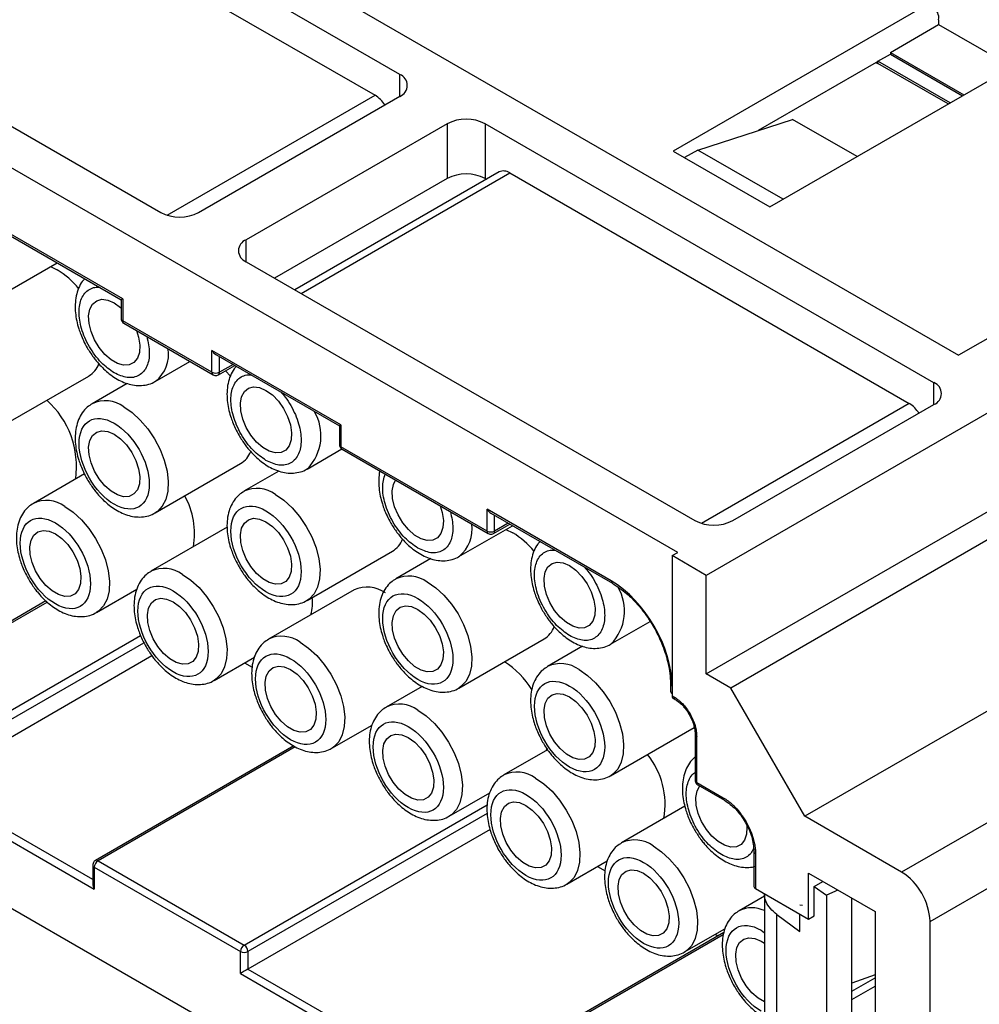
# Model space of a CAD drawing. Header units: millimetres. Extents: x 6 to 273, y 6 to 210.
# Tile 14 of 16: x 216 to 251, y 137 to 173. Entities that reach past the tile are written whole.
import ezdxf

# ---------------------------------------------------------------- set-up
doc = ezdxf.new("R2010")
doc.units = ezdxf.units.MM

msp = doc.modelspace()

# ---------------------------------------------------------------- linework, layer by layer
for p, q in [((193.621, 193.814), (250.614, 160.913)), ((240.148, 153.565), (180.893, 187.773)), ((229.789, 171.383), (211.758, 181.792)), ((212.677, 179.955), (228.87, 170.607)), ((202.848, 176.649), (220.88, 166.24)), ((249.164, 173.832), (239.972, 168.526)), ((249.871, 173.424), (249.871, 173.24)), ((248.075, 172.203), (249.871, 173.24)), ((249.871, 173.24), (252.611, 171.659)), ((248.075, 172.203), (248.075, 172.142)), ((248.075, 172.203), (250.815, 170.622)), ((247.538, 171.832), (243.141, 169.294)), ((247.538, 171.832), (247.608, 171.791)), ((247.608, 171.873), (248.075, 172.142)), ((247.608, 171.791), (247.608, 171.873)), ((250.295, 170.322), (247.608, 171.873)), ((250.224, 170.281), (247.608, 171.791)), ((248.075, 172.142), (250.762, 170.591)), ((243.578, 166.444), (252.77, 171.75)), ((229.789, 170.567), (229.789, 171.383)), ((221.125, 166.136), (228.87, 170.607)), ((222.294, 166.24), (229.789, 170.567)), ((240.891, 168.566), (244.426, 169.709)), ((246.83, 168.321), (244.426, 169.709)), ((231.557, 169.546), (224.062, 165.219)), ((231.557, 169.546), (231.557, 167.505)), ((249.694, 159.892), (232.971, 169.546)), ((232.971, 169.546), (232.971, 167.505)), ((239.972, 168.526), (243.578, 166.444)), ((240.891, 168.566), (240.396, 168.281)), ((244.073, 166.73), (240.891, 168.566)), ((231.557, 167.505), (225.123, 163.79)), ((233.49, 167.749), (225.878, 163.354)), ((226.112, 163.219), (233.89, 167.709)), ((232.971, 167.505), (233.02, 167.477)), ((233.89, 167.709), (248.775, 159.116)), ((219.465, 163.015), (211.935, 167.362)), ((212.076, 167.213), (219.407, 162.981)), ((224.062, 164.403), (224.062, 165.219)), ((215.019, 163.203), (217.021, 164.358)), ((216.776, 164.217), (217.026, 164.094)), ((224.062, 164.403), (240.785, 154.749)), ((255.422, 163.689), (250.614, 160.913)), ((219.407, 162.981), (219.407, 162.28)), ((219.465, 163.015), (219.465, 162.198)), ((257.826, 162.301), (241.209, 152.708)), ((222.789, 160.28), (219.465, 162.198)), ((219.507, 162.107), (222.83, 160.188)), ((227.597, 158.32), (222.789, 161.096)), ((222.789, 160.28), (222.789, 161.096)), ((222.93, 160.947), (227.539, 158.286)), ((223.072, 160.28), (223.072, 160.865)), ((220.676, 159.937), (221.97, 160.684)), ((223.03, 160.188), (223.638, 160.538)), ((223.579, 160.572), (223.072, 160.28)), ((180.893, 160.174), (239.936, 126.088)), ((215.019, 158.303), (218.201, 160.14)), ((219.632, 159.862), (218.326, 159.108)), ((249.694, 159.076), (249.694, 159.892)), ((248.775, 159.116), (241.03, 154.645)), ((242.199, 154.749), (249.694, 159.076)), ((227.539, 158.286), (227.539, 157.585)), ((227.597, 158.32), (227.597, 157.504)), ((233.042, 154.361), (227.597, 157.504)), ((226.333, 156.671), (227.632, 157.422)), ((227.639, 157.412), (233.083, 154.269)), ((220.676, 155.038), (223.858, 156.875)), ((218.037, 156.491), (216.134, 155.393)), ((225.288, 156.596), (223.983, 155.843)), ((241.209, 149.033), (252.684, 155.658)), ((237.673, 152.503), (233.042, 155.177)), ((233.042, 154.361), (233.042, 155.177)), ((233.183, 155.028), (237.715, 152.412)), ((233.325, 154.361), (233.325, 154.946)), ((231.989, 153.406), (233.991, 154.561)), ((233.283, 154.269), (233.891, 154.62)), ((233.832, 154.653), (233.325, 154.361)), ((223.356, 154.5), (220.518, 152.862)), ((233.746, 154.42), (233.997, 154.298)), ((251.957, 154.177), (242.128, 148.503)), ((226.333, 151.772), (229.515, 153.609)), ((239.936, 153.443), (240.148, 153.565)), ((239.936, 153.443), (239.936, 148.217)), ((241.209, 152.708), (239.936, 153.443)), ((230.945, 153.331), (229.64, 152.577)), ((241.209, 149.033), (241.209, 152.708)), ((218.484, 151.322), (219.988, 152.191)), ((228.084, 152.168), (224.902, 150.331)), ((216.605, 151.753), (209.148, 147.448)), ((209.248, 147.438), (216.65, 151.711)), ((237.646, 150.14), (239.123, 150.993)), ((220.132, 150.456), (212.076, 145.805)), ((212.218, 145.56), (220.253, 150.199)), ((231.989, 148.507), (235.171, 150.343)), ((236.602, 150.065), (235.296, 149.311)), ((212.218, 144.907), (220.549, 149.716)), ((222.868, 148.791), (224.372, 149.66)), ((224.007, 149.449), (224.288, 149.287)), ((242.128, 148.503), (241.209, 149.033)), ((239.878, 148.666), (239.878, 148.428)), ((253.964, 148.967), (244.886, 143.726)), ((230.618, 148.569), (229.286, 147.8)), ((244.886, 143.726), (242.128, 148.503)), ((239.936, 148.217), (240.007, 148.176)), ((239.978, 148.125), (240.048, 148.084)), ((240.048, 148.084), (240.05, 148.083)), ((258.356, 147.339), (248.492, 141.644)), ((227.252, 146.261), (228.756, 147.129)), ((237.646, 145.241), (240.766, 147.042)), ((240.797, 146.788), (240.797, 145.073)), ((240.855, 144.992), (240.855, 146.706)), ((225.84, 146.348), (218.446, 142.08)), ((225.897, 146.314), (218.546, 142.07)), ((235.299, 146.209), (233.67, 145.269)), ((235.27, 146.271), (235.249, 146.18)), ((249.553, 139.807), (259.382, 145.481)), ((240.855, 144.992), (241.845, 144.42)), ((211.935, 144.744), (218.405, 141.009)), ((218.346, 141.369), (212.218, 144.907)), ((240.897, 144.9), (241.887, 144.328)), ((231.636, 143.73), (233.14, 144.598)), ((223.991, 138.927), (233.048, 144.156)), ((240.413, 144.1), (238.054, 142.738)), ((233.046, 143.828), (224.132, 138.682)), ((248.492, 141.644), (244.886, 143.726)), ((233.153, 143.236), (224.132, 138.029)), ((218.546, 142.07), (223.991, 138.927)), ((236.02, 141.199), (237.524, 142.067)), ((242.989, 142.42), (242.989, 141.113)), ((243.047, 142.338), (243.047, 141.032)), ((218.346, 141.907), (218.346, 141.206)), ((218.405, 141.825), (218.405, 141.009)), ((218.405, 141.825), (223.85, 138.682)), ((237.159, 141.857), (237.441, 141.694)), ((245.027, 141.603), (247.502, 140.175)), ((245.027, 139.889), (245.027, 141.603)), ((243.047, 141.032), (245.027, 139.889)), ((245.238, 141.112), (245.558, 141.297)), ((245.238, 140.01), (245.238, 141.112)), ((245.238, 141.112), (245.686, 140.781)), ((246.116, 140.975), (245.686, 140.781)), ((243.376, 140.749), (242.438, 140.208)), ((243.376, 140.842), (243.376, 136.434)), ((245.686, 140.781), (245.686, 132.207)), ((246.632, 132.634), (246.632, 140.677)), ((244.794, 140.407), (244.698, 140.412)), ((243.842, 135.653), (243.842, 140.062)), ((243.842, 140.062), (244.701, 139.427)), ((244.701, 139.427), (244.701, 140.077)), ((245.027, 139.889), (245.238, 140.01)), ((247.502, 140.175), (247.502, 130.376)), ((240.404, 138.668), (241.908, 139.536)), ((249.553, 128.376), (249.553, 139.807)), ((241.865, 139.394), (232.482, 133.977)), ((241.842, 139.313), (232.582, 133.967)), ((241.543, 139.326), (241.645, 139.267)), ((243.26, 139.479), (243.376, 139.386)), ((243.26, 139.071), (243.376, 138.995)), ((223.85, 137.866), (223.85, 138.682)), ((224.132, 138.682), (224.132, 138.029)), ((224.132, 138.029), (232.382, 133.266)), ((223.85, 137.866), (232.441, 132.906)), ((247.502, 137.822), (246.632, 137.504)), ((246.632, 137.202), (247.502, 137.704)), ((246.632, 136.895), (247.502, 137.397))]:
    msp.add_line(p, q)
at = {"flags": 128}
for points in [[(219.977, 161.835), (220.055, 161.585), (220.1, 161.287), (220.085, 161.02), (220.011, 160.8), (219.883, 160.641), (219.708, 160.552), (219.499, 160.54), (219.267, 160.605), (219.028, 160.744), (218.796, 160.946), (218.586, 161.2), (218.412, 161.49), (218.284, 161.797), (218.21, 162.103), (218.195, 162.387), (218.239, 162.633), (218.341, 162.824), (218.494, 162.949), (218.687, 163), (218.91, 162.973), (219.147, 162.87), (219.147, 162.87)], [(219.147, 162.87), (219.385, 162.699), (219.407, 162.679)], [(223.295, 160.341), (223.3, 160.335), (223.48, 160.134)], [(224.804, 159.605), (225.042, 159.433), (225.264, 159.203), (225.458, 158.929), (225.61, 158.628), (225.712, 158.319), (225.757, 158.022), (225.742, 157.755), (225.668, 157.535), (225.54, 157.375), (225.365, 157.287), (225.156, 157.275), (224.924, 157.34), (224.684, 157.478), (224.453, 157.68), (224.243, 157.935), (224.069, 158.224), (223.94, 158.532), (223.866, 158.837), (223.851, 159.122), (223.896, 159.367), (223.998, 159.558), (224.151, 159.683), (224.344, 159.734), (224.567, 159.707), (224.804, 159.605)], [(219.501, 158.992), (219.815, 158.776), (220.118, 158.498), (220.399, 158.169), (220.648, 157.8), (220.854, 157.405), (221.012, 156.998), (221.116, 156.593), (221.161, 156.206), (221.146, 155.85), (221.071, 155.539), (220.94, 155.283), (220.757, 155.091), (220.694, 155.048)], [(219.147, 157.971), (219.385, 157.8), (219.607, 157.569), (219.801, 157.295), (219.953, 156.994), (220.055, 156.685), (220.1, 156.388), (220.085, 156.121), (220.011, 155.901), (219.883, 155.742), (219.708, 155.653), (219.499, 155.641), (219.267, 155.706), (219.028, 155.844), (218.796, 156.047), (218.586, 156.301), (218.412, 156.591), (218.284, 156.898), (218.21, 157.204), (218.195, 157.488), (218.239, 157.734), (218.341, 157.925), (218.494, 158.05), (218.687, 158.1), (218.91, 158.074), (219.147, 157.971)], [(231.29, 155.304), (231.369, 155.053), (231.414, 154.756), (231.399, 154.489), (231.325, 154.269), (231.197, 154.11), (231.022, 154.021), (230.812, 154.009), (230.581, 154.074), (230.341, 154.212), (230.11, 154.415), (229.9, 154.669), (229.725, 154.959), (229.597, 155.266), (229.523, 155.572), (229.508, 155.856), (229.553, 156.102), (229.632, 156.262)], [(225.158, 155.726), (225.472, 155.51), (225.775, 155.232), (226.056, 154.903), (226.304, 154.534), (226.511, 154.139), (226.669, 153.732), (226.773, 153.328), (226.818, 152.94), (226.802, 152.585), (226.728, 152.273), (226.597, 152.017), (226.414, 151.826), (226.351, 151.783)], [(217.309, 155.276), (217.623, 155.06), (217.926, 154.782), (218.207, 154.453), (218.456, 154.084), (218.662, 153.689), (218.82, 153.282), (218.924, 152.878), (218.969, 152.491), (218.954, 152.135), (218.879, 151.823), (218.748, 151.567), (218.565, 151.376), (218.502, 151.333)], [(224.804, 154.706), (225.042, 154.534), (225.264, 154.304), (225.458, 154.03), (225.61, 153.729), (225.712, 153.42), (225.757, 153.123), (225.742, 152.855), (225.668, 152.635), (225.54, 152.476), (225.365, 152.388), (225.156, 152.375), (224.924, 152.441), (224.684, 152.579), (224.453, 152.781), (224.243, 153.035), (224.069, 153.325), (223.94, 153.633), (223.866, 153.938), (223.851, 154.222), (223.896, 154.468), (223.998, 154.659), (224.151, 154.784), (224.344, 154.835), (224.567, 154.808), (224.804, 154.706)], [(216.955, 154.256), (217.193, 154.084), (217.415, 153.854), (217.609, 153.58), (217.761, 153.279), (217.863, 152.97), (217.908, 152.673), (217.893, 152.406), (217.819, 152.185), (217.691, 152.026), (217.516, 151.938), (217.307, 151.926), (217.075, 151.991), (216.836, 152.129), (216.604, 152.331), (216.394, 152.586), (216.22, 152.875), (216.092, 153.183), (216.018, 153.488), (216.003, 153.773), (216.047, 154.018), (216.149, 154.209), (216.302, 154.334), (216.495, 154.385), (216.718, 154.358), (216.955, 154.256)], [(236.118, 153.074), (236.355, 152.902), (236.578, 152.672), (236.771, 152.398), (236.924, 152.097), (237.026, 151.788), (237.071, 151.49), (237.056, 151.223), (236.982, 151.003), (236.853, 150.844), (236.679, 150.756), (236.469, 150.743), (236.237, 150.809), (235.998, 150.947), (235.766, 151.149), (235.557, 151.403), (235.382, 151.693), (235.254, 152.001), (235.18, 152.306), (235.165, 152.59), (235.21, 152.836), (235.312, 153.027), (235.464, 153.152), (235.658, 153.203), (235.88, 153.176), (236.118, 153.074)], [(221.693, 152.746), (222.007, 152.529), (222.31, 152.252), (222.591, 151.922), (222.84, 151.553), (223.046, 151.158), (223.204, 150.751), (223.308, 150.347), (223.353, 149.96), (223.338, 149.604), (223.263, 149.293), (223.132, 149.036), (222.949, 148.845), (222.886, 148.802)], [(230.815, 152.461), (231.129, 152.244), (231.432, 151.967), (231.713, 151.637), (231.961, 151.269), (232.168, 150.873), (232.326, 150.466), (232.429, 150.062), (232.474, 149.675), (232.459, 149.319), (232.385, 149.008), (232.254, 148.752), (232.07, 148.56), (232.007, 148.517)], [(221.339, 151.725), (221.577, 151.553), (221.799, 151.323), (221.993, 151.049), (222.145, 150.748), (222.247, 150.439), (222.292, 150.142), (222.277, 149.875), (222.203, 149.655), (222.075, 149.495), (221.9, 149.407), (221.691, 149.395), (221.459, 149.46), (221.22, 149.598), (220.988, 149.801), (220.778, 150.055), (220.604, 150.345), (220.476, 150.652), (220.402, 150.957), (220.387, 151.242), (220.431, 151.487), (220.533, 151.679), (220.686, 151.803), (220.879, 151.854), (221.102, 151.827), (221.339, 151.725)], [(230.461, 151.44), (230.698, 151.268), (230.921, 151.038), (231.114, 150.764), (231.267, 150.463), (231.369, 150.154), (231.414, 149.857), (231.399, 149.59), (231.325, 149.37), (231.197, 149.21), (231.022, 149.122), (230.812, 149.11), (230.581, 149.175), (230.341, 149.313), (230.11, 149.516), (229.9, 149.77), (229.725, 150.06), (229.597, 150.367), (229.523, 150.672), (229.508, 150.957), (229.553, 151.202), (229.655, 151.394), (229.808, 151.518), (230.001, 151.569), (230.224, 151.542), (230.461, 151.44)], [(226.077, 150.215), (226.391, 149.998), (226.695, 149.721), (226.975, 149.391), (227.224, 149.023), (227.431, 148.627), (227.588, 148.22), (227.692, 147.816), (227.737, 147.429), (227.722, 147.073), (227.647, 146.762), (227.516, 146.506), (227.333, 146.314), (227.27, 146.271)], [(225.723, 149.194), (225.961, 149.022), (226.183, 148.792), (226.377, 148.518), (226.529, 148.217), (226.631, 147.908), (226.676, 147.611), (226.661, 147.344), (226.587, 147.124), (226.459, 146.964), (226.284, 146.876), (226.075, 146.864), (225.843, 146.929), (225.604, 147.067), (225.372, 147.27), (225.162, 147.524), (224.988, 147.814), (224.86, 148.121), (224.786, 148.426), (224.771, 148.711), (224.816, 148.956), (224.917, 149.148), (225.07, 149.273), (225.264, 149.323), (225.486, 149.296), (225.723, 149.194)], [(236.471, 149.195), (236.786, 148.979), (237.089, 148.701), (237.37, 148.372), (237.618, 148.003), (237.825, 147.608), (237.983, 147.201), (238.086, 146.796), (238.131, 146.409), (238.116, 146.054), (238.042, 145.742), (237.91, 145.486), (237.727, 145.295), (237.664, 145.252)], [(236.118, 148.174), (236.355, 148.003), (236.578, 147.773), (236.771, 147.498), (236.924, 147.197), (237.026, 146.889), (237.071, 146.591), (237.056, 146.324), (236.982, 146.104), (236.853, 145.945), (236.679, 145.856), (236.469, 145.844), (236.237, 145.909), (235.998, 146.047), (235.766, 146.25), (235.557, 146.504), (235.382, 146.794), (235.254, 147.101), (235.18, 147.407), (235.165, 147.691), (235.21, 147.937), (235.312, 148.128), (235.464, 148.253), (235.658, 148.303), (235.88, 148.277), (236.118, 148.174)], [(230.461, 147.684), (230.775, 147.468), (231.079, 147.19), (231.359, 146.861), (231.608, 146.492), (231.815, 146.097), (231.973, 145.689), (232.076, 145.285), (232.121, 144.898), (232.106, 144.542), (232.031, 144.231), (231.9, 143.975), (231.717, 143.783), (231.654, 143.74)], [(230.107, 146.663), (230.345, 146.491), (230.567, 146.261), (230.761, 145.987), (230.913, 145.686), (231.015, 145.377), (231.06, 145.08), (231.045, 144.813), (230.971, 144.593), (230.843, 144.434), (230.669, 144.345), (230.459, 144.333), (230.227, 144.398), (229.988, 144.536), (229.756, 144.739), (229.546, 144.993), (229.372, 145.283), (229.244, 145.59), (229.17, 145.896), (229.155, 146.18), (229.2, 146.426), (229.301, 146.617), (229.454, 146.742), (229.648, 146.792), (229.87, 146.766), (230.107, 146.663)], [(234.845, 145.153), (235.16, 144.937), (235.463, 144.659), (235.743, 144.33), (235.992, 143.961), (236.199, 143.566), (236.357, 143.159), (236.46, 142.754), (236.505, 142.367), (236.49, 142.011), (236.415, 141.7), (236.284, 141.444), (236.101, 141.253), (236.038, 141.21)], [(242.72, 143.418), (242.727, 143.326), (242.712, 143.059), (242.638, 142.838), (242.51, 142.679), (242.336, 142.591), (242.126, 142.579), (241.894, 142.644), (241.655, 142.782), (241.423, 142.984), (241.214, 143.238), (241.039, 143.528), (240.911, 143.836), (240.837, 144.141), (240.822, 144.426), (240.867, 144.671), (240.967, 144.86)], [(234.492, 144.132), (234.729, 143.961), (234.951, 143.73), (235.145, 143.456), (235.297, 143.155), (235.399, 142.847), (235.444, 142.549), (235.429, 142.282), (235.355, 142.062), (235.227, 141.903), (235.053, 141.814), (234.843, 141.802), (234.611, 141.867), (234.372, 142.005), (234.14, 142.208), (233.93, 142.462), (233.756, 142.752), (233.628, 143.059), (233.554, 143.365), (233.539, 143.649), (233.584, 143.895), (233.686, 144.086), (233.838, 144.211), (234.032, 144.261), (234.254, 144.235), (234.492, 144.132)], [(239.229, 142.622), (239.544, 142.406), (239.847, 142.128), (240.128, 141.799), (240.376, 141.43), (240.583, 141.035), (240.741, 140.628), (240.844, 140.223), (240.889, 139.836), (240.874, 139.481), (240.799, 139.169), (240.668, 138.913), (240.485, 138.722), (240.422, 138.679)], [(238.876, 141.601), (239.113, 141.43), (239.335, 141.2), (239.529, 140.925), (239.682, 140.624), (239.783, 140.316), (239.828, 140.018), (239.813, 139.751), (239.739, 139.531), (239.611, 139.372), (239.437, 139.283), (239.227, 139.271), (238.995, 139.336), (238.756, 139.475), (238.524, 139.677), (238.314, 139.931), (238.14, 140.221), (238.012, 140.528), (237.938, 140.834), (237.923, 141.118), (237.968, 141.364), (238.07, 141.555), (238.222, 141.68), (238.416, 141.731), (238.638, 141.704), (238.876, 141.601)], [(243.376, 136.807), (243.14, 136.944), (242.908, 137.146), (242.699, 137.4), (242.524, 137.69), (242.396, 137.998), (242.322, 138.303), (242.307, 138.587), (242.352, 138.833), (242.454, 139.024), (242.606, 139.149), (242.8, 139.2), (243.022, 139.173), (243.26, 139.071), (243.26, 139.071)]]:
    msp.add_lwpolyline(points, dxfattribs=at)
for centre, radius, start, end in [((249.44, 173.494), 0.437, 350.786, 129.2033), ((247.565, 171.798), 0.0437, 350.786, 129.2033), ((229.634, 170.975), 0.437, 290.7834, 69.2166), ((228.273, 169.645), 1.133, 32.0251, 58.1694), ((232.264, 168.182), 1.537, 62.6097, 117.3903), ((233.656, 167.382), 0.402, 54.3824, 114.3071), ((232.264, 166.14), 1.537, 62.6097, 117.3903), ((221.587, 167.605), 1.537, 242.6097, 297.3903), ((224.217, 164.811), 0.437, 110.7834, 249.2166), ((215.441, 161.474), 3.063, 38.9614, 58.8448), ((219.507, 162.29), 0.101, 185.6948, 245.6253), ((219.561, 162.186), 0.0959, 172.7442, 235.9436), ((219.883, 160.952), 1.291, 308.9062, 8.9428), ((217.743, 160.905), 0.891, 300.9428, 339.4138), ((222.887, 160.269), 0.0986, 173.6979, 235.0221), ((222.93, 160.552), 0.307, 242.6097, 297.3903), ((222.972, 160.27), 0.101, 305.698, 5.6204), ((249.539, 159.484), 0.437, 290.7834, 69.2166), ((214.416, 156.76), 3.327, 352.125, 48.13), ((218.815, 158.052), 1.164, 53.8724, 114.838), ((248.178, 158.154), 1.133, 32.0251, 58.1694), ((225.088, 157.916), 1.766, 315.6552, 31.1228), ((227.639, 157.595), 0.101, 185.6948, 245.6253), ((227.692, 157.492), 0.0959, 172.7442, 235.9436), ((223.4, 157.639), 0.891, 300.9428, 339.4138), ((219.301, 154.276), 2.84, 349.8011, 29.4447), ((224.471, 154.786), 1.164, 53.8724, 114.838), ((216.623, 154.336), 1.164, 53.8724, 114.838), ((231.196, 154.421), 1.291, 308.9062, 8.9428), ((241.492, 156.114), 1.537, 242.6097, 297.3903), ((233.14, 154.35), 0.0986, 173.6979, 235.0221), ((233.183, 154.633), 0.307, 242.6097, 297.3903), ((233.225, 154.351), 0.101, 305.698, 5.6204), ((232.412, 151.677), 3.063, 38.9614, 58.8448), ((229.056, 154.373), 0.891, 300.9428, 339.4138), ((221.007, 151.805), 1.164, 53.8724, 114.838), ((230.128, 151.52), 1.164, 53.8724, 114.838), ((237.774, 152.494), 0.101, 174.3887, 234.1983), ((228.573, 151.111), 1.164, 53.8745, 114.815), ((236.409, 151.381), 1.757, 315.5835, 30.6127), ((224.561, 151.712), 1.976, 346.2461, 5.0441), ((234.713, 151.108), 0.891, 300.9428, 339.4138), ((225.391, 149.275), 1.164, 53.8724, 114.838), ((231.867, 146.677), 3.354, 31.9174, 56.9941), ((235.785, 148.255), 1.164, 53.8724, 114.838), ((239.976, 148.674), 0.0984, 184.7038, 246.3319), ((240.031, 148.205), 0.0959, 172.7442, 235.9436), ((240.102, 148.164), 0.0959, 172.7442, 235.9436), ((229.775, 146.744), 1.164, 53.8724, 114.838), ((240.895, 146.796), 0.0979, 183.7143, 246.4214), ((236.659, 144.158), 3.017, 350.2941, 38.4621), ((234.159, 144.213), 1.164, 53.8724, 114.838), ((240.897, 145.083), 0.101, 185.6948, 245.6253), ((240.951, 144.979), 0.0959, 172.7442, 235.9436), ((241.943, 144.409), 0.0984, 173.6666, 235.3653), ((238.543, 141.682), 1.164, 53.8724, 114.838), ((218.712, 141.811), 0.307, 122.6055, 177.3945), ((218.488, 141.988), 0.101, 54.3818, 114.314), ((243.084, 142.426), 0.0956, 183.3702, 247.3295), ((218.444, 141.916), 0.0986, 184.9893, 246.3059), ((247.25, 139.703), 2.305, 2.6055, 57.3945), ((243.089, 141.123), 0.101, 185.6948, 245.6253), ((242.908, 139.237), 1.078, 64.2922, 115.8599), ((224.157, 138.668), 0.307, 122.6055, 177.3945), ((223.825, 138.668), 0.307, 2.6055, 57.3945), ((223.991, 138.955), 0.307, 242.6097, 297.3903)]:
    msp.add_arc(centre, radius, start, end)
for centre, major_axis, ratio, start_param, end_param in [((219.607, 163.096), (0.2, 0.115), 0.00007, 2.356154, 3.141552), ((222.93, 161.178), (-0.141, 0.245), 0.577335, 1.570756, 2.356235), ((227.739, 158.402), (0.2, 0.115), 0.00007, 2.356154, 3.141552), ((233.183, 155.259), (-0.141, 0.245), 0.577335, 1.570756, 2.356235), ((240.078, 148.543), (0.141, 0.245), 0.577335, 2.356235, 3.141633), ((218.546, 141.09), (-0.141, 0.245), 0.577335, 0.785358, 1.570756), ((223.991, 137.947), (0.2, 0.115), 0.00007, 0.785358, 2.356154)]:
    msp.add_ellipse(centre, major_axis=major_axis, ratio=ratio, start_param=start_param, end_param=end_param)
for points, knots in [([(218.046, 163.767), (218.016, 163.735), (217.92, 163.634), (217.812, 163.416), (217.722, 163.128), (217.687, 162.818), (217.697, 162.505), (217.744, 162.2), (217.815, 161.931), (217.901, 161.686), (218.003, 161.444), (218.093, 161.279), (218.143, 161.188)], [0, 0, 0, 0, 0.05378, 0.172114, 0.293657, 0.414858, 0.531299, 0.638942, 0.741106, 0.815838, 0.899036, 1, 1, 1, 1]), ([(219.147, 160.258), (218.983, 160.373), (218.729, 160.551), (218.424, 160.915), (218.216, 161.23), (218.046, 161.569), (217.888, 162.012), (217.807, 162.542), (217.888, 162.978), (218.046, 163.24), (218.217, 163.38), (218.402, 163.455), (218.539, 163.451), (218.595, 163.449)], [0, 0, 0, 0, 0.139058, 0.214771, 0.290378, 0.366091, 0.441697, 0.580755, 0.719813, 0.795526, 0.871132, 0.946846, 1, 1, 1, 1]), ([(219.407, 162.28), (219.407, 162.277), (219.406, 162.254), (219.416, 162.209), (219.449, 162.153), (219.483, 162.116), (219.506, 162.108), (219.507, 162.107)], [0, 0, 0, 0, 0.0404634, 0.3255027, 0.6405955, 0.9819221, 1, 1, 1, 1]), ([(220.365, 161.611), (220.408, 161.405), (220.495, 160.991), (220.405, 160.558), (220.249, 160.297), (220.078, 160.155), (219.871, 160.08), (219.566, 160.068), (219.312, 160.183), (219.147, 160.258)], [0, 0, 0, 0, 0.19035, 0.384215, 0.48977, 0.595175, 0.70073, 0.806135, 1, 1, 1, 1]), ([(218.143, 161.188), (218.216, 161.069), (218.32, 160.902), (218.497, 160.676), (218.656, 160.496), (218.858, 160.305), (219.079, 160.132), (219.318, 159.984), (219.572, 159.871), (219.835, 159.799), (220.104, 159.774), (220.37, 159.808), (220.574, 159.871), (220.672, 159.941), (220.697, 159.959)], [0, 0, 0, 0, 0.117119, 0.164928, 0.243648, 0.32444, 0.41038, 0.499376, 0.590795, 0.683686, 0.777343, 0.871649, 0.967877, 1, 1, 1, 1]), ([(223.703, 160.501), (223.673, 160.469), (223.577, 160.369), (223.468, 160.151), (223.379, 159.863), (223.344, 159.552), (223.354, 159.239), (223.401, 158.935), (223.472, 158.665), (223.558, 158.42), (223.66, 158.179), (223.75, 158.013), (223.8, 157.923)], [0, 0, 0, 0, 0.05378, 0.172114, 0.293657, 0.414858, 0.531299, 0.638942, 0.741106, 0.815838, 0.899036, 1, 1, 1, 1]), ([(222.831, 160.189), (222.852, 160.179), (222.896, 160.159), (222.968, 160.16), (223.01, 160.179), (223.03, 160.188)], [0, 0, 0, 0, 0.342317, 0.684246, 1, 1, 1, 1]), ([(224.804, 156.992), (224.64, 157.107), (224.386, 157.285), (224.081, 157.649), (223.873, 157.965), (223.703, 158.303), (223.545, 158.746), (223.464, 159.276), (223.545, 159.712), (223.703, 159.974), (223.874, 160.114), (224.058, 160.19), (224.196, 160.185), (224.252, 160.184)], [0, 0, 0, 0, 0.139058, 0.214771, 0.290378, 0.366091, 0.441697, 0.580755, 0.719813, 0.795526, 0.871132, 0.946846, 1, 1, 1, 1]), ([(225.356, 159.546), (225.413, 159.483), (225.55, 159.329), (225.735, 159.039), (225.906, 158.702), (226.063, 158.259), (226.144, 157.729), (226.063, 157.292), (225.906, 157.031), (225.735, 156.889), (225.528, 156.814), (225.223, 156.802), (224.969, 156.917), (224.804, 156.992)], [0, 0, 0, 0, 0.053267, 0.128873, 0.204586, 0.280192, 0.419249, 0.558305, 0.634019, 0.709624, 0.785337, 0.860943, 1, 1, 1, 1]), ([(218.328, 159.103), (218.265, 159.064), (218.122, 158.976), (217.949, 158.773), (217.81, 158.519), (217.723, 158.229), (217.687, 157.919), (217.697, 157.606), (217.744, 157.301), (217.815, 157.032), (217.901, 156.787), (218.003, 156.545), (218.093, 156.38), (218.143, 156.289)], [0, 0, 0, 0, 0.080042, 0.179506, 0.282117, 0.38751, 0.492607, 0.593576, 0.686916, 0.775506, 0.840308, 0.912452, 1, 1, 1, 1]), ([(219.147, 155.358), (218.425, 155.775), (217.839, 156.79), (217.839, 158.458), (218.425, 158.796), (219.147, 158.38)], [0, 0, 0, 0, 0.5, 0.5, 1, 1, 1, 1]), ([(219.147, 158.38), (219.869, 157.963), (220.455, 156.947), (220.455, 155.28), (219.869, 154.942), (219.147, 155.358)], [0, 0, 0, 0, 0.5, 0.5, 1, 1, 1, 1]), ([(223.8, 157.923), (223.873, 157.804), (223.977, 157.636), (224.154, 157.411), (224.313, 157.23), (224.515, 157.039), (224.736, 156.866), (224.975, 156.719), (225.228, 156.605), (225.492, 156.533), (225.761, 156.508), (226.027, 156.543), (226.231, 156.605), (226.329, 156.676), (226.354, 156.693)], [0, 0, 0, 0, 0.117119, 0.164928, 0.243648, 0.32444, 0.41038, 0.499376, 0.590795, 0.683686, 0.777343, 0.871649, 0.967877, 1, 1, 1, 1]), ([(227.539, 157.585), (227.539, 157.583), (227.538, 157.56), (227.548, 157.515), (227.58, 157.459), (227.614, 157.422), (227.638, 157.413), (227.639, 157.413)], [0, 0, 0, 0, 0.040463, 0.325503, 0.640596, 0.981922, 1, 1, 1, 1]), ([(229.047, 156.599), (229.046, 156.597), (229.016, 156.498), (229.004, 156.285), (229.01, 155.974), (229.058, 155.669), (229.128, 155.4), (229.214, 155.155), (229.317, 154.913), (229.407, 154.748), (229.456, 154.657)], [0, 0, 0, 0, 0.003774, 0.174716, 0.338945, 0.490764, 0.634856, 0.740259, 0.857601, 1, 1, 1, 1]), ([(230.461, 153.726), (230.297, 153.842), (230.042, 154.02), (229.737, 154.384), (229.53, 154.699), (229.359, 155.038), (229.203, 155.479), (229.114, 156.015), (229.2, 156.33), (229.243, 156.486)], [0, 0, 0, 0, 0.193865, 0.29942, 0.404825, 0.51038, 0.615785, 0.80965, 1, 1, 1, 1]), ([(218.143, 156.289), (218.216, 156.17), (218.32, 156.003), (218.497, 155.777), (218.656, 155.597), (218.858, 155.405), (219.079, 155.233), (219.318, 155.085), (219.572, 154.971), (219.835, 154.899), (220.104, 154.874), (220.37, 154.909), (220.574, 154.971), (220.672, 155.042), (220.697, 155.06)], [0, 0, 0, 0, 0.117119, 0.164928, 0.2436482, 0.32444, 0.4103798, 0.499376, 0.590795, 0.6836863, 0.7773433, 0.8716488, 0.9678771, 1, 1, 1, 1]), ([(223.985, 155.837), (223.922, 155.798), (223.779, 155.711), (223.606, 155.507), (223.467, 155.253), (223.38, 154.963), (223.344, 154.653), (223.354, 154.34), (223.401, 154.035), (223.472, 153.766), (223.558, 153.521), (223.66, 153.279), (223.75, 153.114), (223.8, 153.023)], [0, 0, 0, 0, 0.080042, 0.179506, 0.282117, 0.38751, 0.492607, 0.593576, 0.686916, 0.775506, 0.840308, 0.912452, 1, 1, 1, 1]), ([(216.136, 155.387), (216.073, 155.348), (215.93, 155.261), (215.757, 155.058), (215.618, 154.803), (215.531, 154.513), (215.495, 154.203), (215.505, 153.89), (215.552, 153.585), (215.623, 153.316), (215.709, 153.071), (215.811, 152.83), (215.901, 152.664), (215.951, 152.574)], [0, 0, 0, 0, 0.080042, 0.179506, 0.282117, 0.38751, 0.492607, 0.593576, 0.686916, 0.775506, 0.840308, 0.912452, 1, 1, 1, 1]), ([(224.804, 152.093), (224.082, 152.509), (223.496, 153.525), (223.496, 155.192), (224.082, 155.531), (224.804, 155.114)], [0, 0, 0, 0, 0.5, 0.5, 1, 1, 1, 1]), ([(216.955, 151.643), (216.233, 152.06), (215.647, 153.075), (215.647, 154.742), (216.233, 155.081), (216.955, 154.664)], [0, 0, 0, 0, 0.5, 0.5, 1, 1, 1, 1]), ([(224.804, 155.114), (225.526, 154.697), (226.112, 153.682), (226.112, 152.014), (225.526, 151.676), (224.804, 152.093)], [0, 0, 0, 0, 0.5, 0.5, 1, 1, 1, 1]), ([(231.679, 155.08), (231.722, 154.874), (231.808, 154.459), (231.719, 154.027), (231.563, 153.766), (231.392, 153.624), (231.184, 153.548), (230.879, 153.536), (230.625, 153.652), (230.461, 153.726)], [0, 0, 0, 0, 0.19035, 0.384215, 0.48977, 0.595175, 0.70073, 0.806135, 1, 1, 1, 1]), ([(216.955, 154.664), (217.677, 154.247), (218.263, 153.232), (218.263, 151.565), (217.677, 151.226), (216.955, 151.643)], [0, 0, 0, 0, 0.5, 0.5, 1, 1, 1, 1]), ([(229.456, 154.657), (229.53, 154.538), (229.634, 154.371), (229.811, 154.145), (229.97, 153.965), (230.172, 153.773), (230.392, 153.601), (230.632, 153.453), (230.885, 153.339), (231.148, 153.267), (231.418, 153.242), (231.684, 153.277), (231.888, 153.339), (231.986, 153.41), (232.011, 153.428)], [0, 0, 0, 0, 0.117119, 0.164928, 0.243648, 0.32444, 0.41038, 0.499376, 0.590795, 0.683686, 0.777343, 0.871649, 0.967877, 1, 1, 1, 1]), ([(233.084, 154.27), (233.105, 154.26), (233.149, 154.24), (233.221, 154.241), (233.263, 154.26), (233.283, 154.269)], [0, 0, 0, 0, 0.3423174, 0.6842464, 1, 1, 1, 1]), ([(235.016, 153.97), (234.986, 153.938), (234.891, 153.837), (234.782, 153.619), (234.693, 153.332), (234.657, 153.021), (234.667, 152.708), (234.715, 152.403), (234.785, 152.134), (234.871, 151.889), (234.974, 151.647), (235.064, 151.482), (235.113, 151.391)], [0, 0, 0, 0, 0.0537801, 0.1721139, 0.2936565, 0.4148578, 0.5312991, 0.6389418, 0.7411058, 0.8158384, 0.8990363, 1, 1, 1, 1]), ([(236.118, 150.461), (235.953, 150.576), (235.699, 150.754), (235.394, 151.118), (235.186, 151.433), (235.016, 151.772), (234.859, 152.215), (234.778, 152.745), (234.859, 153.181), (235.016, 153.443), (235.187, 153.583), (235.372, 153.658), (235.509, 153.654), (235.566, 153.652)], [0, 0, 0, 0, 0.139058, 0.214771, 0.290378, 0.366091, 0.441697, 0.580755, 0.719813, 0.795526, 0.871132, 0.946846, 1, 1, 1, 1]), ([(220.52, 152.856), (220.457, 152.817), (220.314, 152.73), (220.141, 152.527), (220.002, 152.273), (219.915, 151.982), (219.879, 151.672), (219.889, 151.359), (219.936, 151.055), (220.007, 150.785), (220.093, 150.54), (220.195, 150.299), (220.285, 150.133), (220.335, 150.043)], [0, 0, 0, 0, 0.080042, 0.179506, 0.282117, 0.38751, 0.492607, 0.593576, 0.686916, 0.775506, 0.840308, 0.912452, 1, 1, 1, 1]), ([(223.8, 153.023), (223.873, 152.904), (223.977, 152.737), (224.154, 152.511), (224.313, 152.331), (224.515, 152.14), (224.736, 151.967), (224.975, 151.82), (225.228, 151.706), (225.492, 151.634), (225.761, 151.609), (226.027, 151.643), (226.231, 151.706), (226.329, 151.776), (226.354, 151.794)], [0, 0, 0, 0, 0.117119, 0.164928, 0.2436482, 0.32444, 0.4103798, 0.499376, 0.590795, 0.6836863, 0.7773433, 0.8716488, 0.9678771, 1, 1, 1, 1]), ([(236.67, 153.015), (236.726, 152.951), (236.864, 152.797), (237.049, 152.508), (237.219, 152.171), (237.377, 151.727), (237.458, 151.198), (237.377, 150.761), (237.219, 150.5), (237.049, 150.358), (236.841, 150.283), (236.536, 150.271), (236.282, 150.386), (236.118, 150.461)], [0, 0, 0, 0, 0.053267, 0.128873, 0.204586, 0.280192, 0.419249, 0.558305, 0.634019, 0.709624, 0.785337, 0.860943, 1, 1, 1, 1]), ([(215.951, 152.574), (216.024, 152.455), (216.128, 152.287), (216.305, 152.062), (216.464, 151.881), (216.666, 151.69), (216.887, 151.517), (217.126, 151.37), (217.38, 151.256), (217.643, 151.184), (217.912, 151.159), (218.178, 151.193), (218.382, 151.256), (218.48, 151.326), (218.505, 151.344)], [0, 0, 0, 0, 0.117119, 0.164928, 0.243648, 0.32444, 0.41038, 0.499376, 0.590795, 0.683686, 0.777343, 0.871649, 0.967877, 1, 1, 1, 1]), ([(221.339, 149.112), (220.617, 149.529), (220.031, 150.544), (220.031, 152.211), (220.617, 152.55), (221.339, 152.133)], [0, 0, 0, 0, 0.5, 0.5, 1, 1, 1, 1]), ([(229.642, 152.571), (229.578, 152.532), (229.436, 152.445), (229.263, 152.242), (229.123, 151.988), (229.036, 151.697), (229, 151.388), (229.011, 151.074), (229.058, 150.77), (229.128, 150.501), (229.214, 150.255), (229.317, 150.014), (229.407, 149.848), (229.456, 149.758)], [0, 0, 0, 0, 0.080042, 0.179506, 0.282117, 0.38751, 0.492607, 0.593576, 0.686916, 0.775506, 0.840308, 0.912452, 1, 1, 1, 1]), ([(237.715, 152.412), (237.892, 152.295), (238.214, 152.083), (238.621, 151.67), (238.91, 151.311), (239.143, 150.971), (239.371, 150.578), (239.614, 150.049), (239.778, 149.516), (239.864, 149.038), (239.873, 148.793), (239.878, 148.666)], [0, 0, 0, 0, 0.157329, 0.284454, 0.381153, 0.45192, 0.542324, 0.663855, 0.816334, 0.904315, 1, 1, 1, 1]), ([(221.339, 152.133), (222.061, 151.716), (222.647, 150.701), (222.647, 149.034), (222.061, 148.695), (221.339, 149.112)], [0, 0, 0, 0, 0.5, 0.5, 1, 1, 1, 1]), ([(230.461, 148.827), (229.739, 149.244), (229.153, 150.259), (229.153, 151.927), (229.739, 152.265), (230.461, 151.848)], [0, 0, 0, 0, 0.5, 0.5, 1, 1, 1, 1]), ([(230.461, 151.848), (231.183, 151.431), (231.769, 150.416), (231.769, 148.749), (231.183, 148.41), (230.461, 148.827)], [0, 0, 0, 0, 0.5, 0.5, 1, 1, 1, 1]), ([(235.113, 151.391), (235.187, 151.272), (235.291, 151.105), (235.467, 150.879), (235.627, 150.699), (235.828, 150.508), (236.049, 150.335), (236.289, 150.188), (236.542, 150.074), (236.805, 150.002), (237.075, 149.977), (237.341, 150.011), (237.545, 150.074), (237.643, 150.144), (237.668, 150.162)], [0, 0, 0, 0, 0.117119, 0.164928, 0.2436482, 0.32444, 0.4103798, 0.499376, 0.590795, 0.6836863, 0.7773433, 0.8716488, 0.9678771, 1, 1, 1, 1]), ([(224.905, 150.325), (224.841, 150.286), (224.698, 150.199), (224.526, 149.996), (224.386, 149.742), (224.299, 149.451), (224.263, 149.142), (224.273, 148.828), (224.32, 148.524), (224.391, 148.255), (224.477, 148.01), (224.579, 147.768), (224.669, 147.602), (224.719, 147.512)], [0, 0, 0, 0, 0.080042, 0.179506, 0.282117, 0.38751, 0.492607, 0.593576, 0.686916, 0.775506, 0.840308, 0.912452, 1, 1, 1, 1]), ([(220.335, 150.043), (220.408, 149.924), (220.512, 149.756), (220.689, 149.531), (220.848, 149.35), (221.05, 149.159), (221.271, 148.986), (221.51, 148.839), (221.764, 148.725), (222.027, 148.653), (222.296, 148.628), (222.562, 148.663), (222.767, 148.725), (222.864, 148.796), (222.889, 148.813)], [0, 0, 0, 0, 0.117119, 0.164928, 0.243648, 0.32444, 0.41038, 0.499376, 0.590795, 0.683686, 0.777343, 0.871649, 0.967877, 1, 1, 1, 1]), ([(225.723, 146.581), (225.001, 146.998), (224.415, 148.013), (224.415, 149.681), (225.001, 150.019), (225.723, 149.602)], [0, 0, 0, 0, 0.5, 0.5, 1, 1, 1, 1]), ([(225.723, 149.602), (226.07, 149.402), (226.403, 149.051), (226.894, 148.201), (227.032, 147.737), (227.032, 146.936), (226.894, 146.631), (226.403, 146.348), (226.07, 146.381), (225.723, 146.581)], [0, 0, 0, 0, 0.25, 0.25, 0.5, 0.5, 0.75, 0.75, 1, 1, 1, 1]), ([(229.456, 149.758), (229.53, 149.639), (229.634, 149.471), (229.811, 149.246), (229.97, 149.066), (230.172, 148.874), (230.392, 148.701), (230.632, 148.554), (230.885, 148.44), (231.148, 148.368), (231.418, 148.343), (231.684, 148.378), (231.888, 148.44), (231.986, 148.511), (232.011, 148.528)], [0, 0, 0, 0, 0.117119, 0.164928, 0.243648, 0.32444, 0.41038, 0.499376, 0.590795, 0.683686, 0.777343, 0.871649, 0.967877, 1, 1, 1, 1]), ([(235.299, 149.306), (235.235, 149.267), (235.093, 149.179), (234.92, 148.976), (234.78, 148.722), (234.693, 148.432), (234.657, 148.122), (234.668, 147.809), (234.715, 147.504), (234.785, 147.235), (234.871, 146.99), (234.974, 146.748), (235.064, 146.583), (235.113, 146.492)], [0, 0, 0, 0, 0.080042, 0.179506, 0.282117, 0.38751, 0.492607, 0.593576, 0.686916, 0.775506, 0.840308, 0.912452, 1, 1, 1, 1]), ([(236.118, 145.561), (235.396, 145.978), (234.81, 146.993), (234.81, 148.661), (235.396, 148.999), (236.118, 148.583)], [0, 0, 0, 0, 0.5, 0.5, 1, 1, 1, 1]), ([(236.118, 148.583), (236.84, 148.166), (237.426, 147.151), (237.426, 145.483), (236.84, 145.145), (236.118, 145.561)], [0, 0, 0, 0, 0.5, 0.5, 1, 1, 1, 1]), ([(240.007, 148.176), (240.034, 148.16), (240.087, 148.127), (240.166, 148.068), (240.244, 148.002), (240.349, 147.9), (240.476, 147.75), (240.611, 147.545), (240.721, 147.326), (240.799, 147.107), (240.847, 146.896), (240.853, 146.77), (240.855, 146.706)], [0, 0, 0, 0, 0.0602696, 0.1200349, 0.179835, 0.2402084, 0.3700274, 0.5001309, 0.62995, 0.7600537, 0.8799574, 1, 1, 1, 1]), ([(240.049, 148.08), (240.086, 148.058), (240.164, 148.013), (240.277, 147.912), (240.387, 147.796), (240.486, 147.669), (240.546, 147.572), (240.575, 147.524)], [0, 0, 0, 0, 0.198894, 0.418687, 0.595889, 0.800571, 1, 1, 1, 1]), ([(229.289, 147.794), (229.225, 147.756), (229.082, 147.668), (228.91, 147.465), (228.77, 147.211), (228.683, 146.921), (228.647, 146.611), (228.657, 146.298), (228.704, 145.993), (228.775, 145.724), (228.861, 145.479), (228.963, 145.237), (229.053, 145.072), (229.103, 144.981)], [0, 0, 0, 0, 0.080042, 0.179506, 0.282117, 0.38751, 0.492607, 0.593576, 0.686916, 0.775506, 0.840308, 0.912452, 1, 1, 1, 1]), ([(224.719, 147.512), (224.792, 147.393), (224.896, 147.225), (225.073, 147), (225.232, 146.82), (225.434, 146.628), (225.655, 146.455), (225.894, 146.308), (226.148, 146.194), (226.411, 146.122), (226.68, 146.097), (226.946, 146.132), (227.151, 146.194), (227.249, 146.265), (227.273, 146.282)], [0, 0, 0, 0, 0.117119, 0.164928, 0.243648, 0.32444, 0.41038, 0.499376, 0.590795, 0.683686, 0.777343, 0.871649, 0.967877, 1, 1, 1, 1]), ([(230.107, 144.05), (229.385, 144.467), (228.799, 145.482), (228.799, 147.15), (229.385, 147.488), (230.107, 147.071)], [0, 0, 0, 0, 0.5, 0.5, 1, 1, 1, 1]), ([(240.575, 147.524), (240.618, 147.443), (240.678, 147.328), (240.738, 147.157), (240.775, 147.017), (240.796, 146.885), (240.795, 146.815), (240.794, 146.79)], [0, 0, 0, 0, 0.3255987, 0.4563857, 0.6684267, 0.8806548, 1, 1, 1, 1]), ([(230.107, 147.071), (230.829, 146.655), (231.416, 145.639), (231.416, 143.972), (230.829, 143.633), (230.107, 144.05)], [0, 0, 0, 0, 0.5, 0.5, 1, 1, 1, 1]), ([(235.113, 146.492), (235.187, 146.373), (235.291, 146.206), (235.467, 145.98), (235.627, 145.8), (235.828, 145.609), (236.049, 145.436), (236.289, 145.288), (236.542, 145.175), (236.805, 145.102), (237.075, 145.078), (237.341, 145.112), (237.545, 145.174), (237.643, 145.245), (237.668, 145.263)], [0, 0, 0, 0, 0.117119, 0.164928, 0.243648, 0.32444, 0.41038, 0.499376, 0.590795, 0.683686, 0.777343, 0.871649, 0.967877, 1, 1, 1, 1]), ([(240.791, 145.928), (240.784, 145.924), (240.701, 145.868), (240.579, 145.708), (240.436, 145.457), (240.35, 145.166), (240.314, 144.856), (240.324, 144.543), (240.372, 144.238), (240.442, 143.969), (240.528, 143.724), (240.63, 143.482), (240.721, 143.317), (240.77, 143.226)], [0, 0, 0, 0, 0.0091177, 0.1162503, 0.2267716, 0.3402899, 0.4534893, 0.5622431, 0.6627792, 0.7581982, 0.8279969, 0.905702, 1, 1, 1, 1]), ([(241.775, 142.296), (241.61, 142.411), (241.356, 142.589), (241.051, 142.953), (240.843, 143.268), (240.673, 143.607), (240.516, 144.05), (240.434, 144.581), (240.517, 145.014), (240.657, 145.261), (240.757, 145.334), (240.797, 145.364)], [0, 0, 0, 0, 0.164093, 0.253437, 0.342655, 0.431999, 0.521217, 0.68531, 0.849402, 0.938747, 1, 1, 1, 1]), ([(233.673, 145.264), (233.609, 145.225), (233.466, 145.137), (233.294, 144.934), (233.154, 144.68), (233.067, 144.39), (233.031, 144.08), (233.041, 143.767), (233.089, 143.462), (233.159, 143.193), (233.245, 142.948), (233.347, 142.706), (233.437, 142.541), (233.487, 142.45)], [0, 0, 0, 0, 0.080042, 0.179506, 0.282117, 0.38751, 0.492607, 0.593576, 0.686916, 0.775506, 0.840308, 0.912452, 1, 1, 1, 1]), ([(240.797, 145.073), (240.797, 145.07), (240.796, 145.048), (240.806, 145.003), (240.839, 144.947), (240.872, 144.909), (240.896, 144.901), (240.897, 144.901)], [0, 0, 0, 0, 0.040463, 0.325503, 0.640596, 0.981922, 1, 1, 1, 1]), ([(229.103, 144.981), (229.177, 144.862), (229.28, 144.695), (229.457, 144.469), (229.617, 144.289), (229.818, 144.097), (230.039, 143.925), (230.278, 143.777), (230.532, 143.663), (230.795, 143.591), (231.064, 143.566), (231.33, 143.601), (231.535, 143.663), (231.633, 143.734), (231.657, 143.752)], [0, 0, 0, 0, 0.117119, 0.164928, 0.243648, 0.32444, 0.41038, 0.499376, 0.590795, 0.683686, 0.777343, 0.871649, 0.967877, 1, 1, 1, 1]), ([(234.492, 141.519), (233.77, 141.936), (233.183, 142.951), (233.183, 144.619), (233.77, 144.957), (234.492, 144.541)], [0, 0, 0, 0, 0.5, 0.5, 1, 1, 1, 1]), ([(234.492, 144.541), (235.213, 144.124), (235.8, 143.109), (235.8, 141.441), (235.213, 141.103), (234.492, 141.519)], [0, 0, 0, 0, 0.5, 0.5, 1, 1, 1, 1]), ([(241.845, 144.42), (241.876, 144.402), (241.936, 144.365), (242.026, 144.301), (242.115, 144.231), (242.203, 144.153), (242.337, 144.02), (242.51, 143.817), (242.701, 143.526), (242.858, 143.215), (242.956, 142.937), (243.013, 142.704), (243.042, 142.516), (243.046, 142.397), (243.047, 142.338)], [0, 0, 0, 0, 0.048282, 0.096166, 0.143926, 0.191842, 0.240186, 0.370017, 0.500048, 0.629879, 0.759911, 0.840111, 0.919713, 1, 1, 1, 1]), ([(241.887, 144.328), (242.031, 144.226), (242.32, 144.021), (242.684, 143.516), (242.939, 142.949), (242.972, 142.596), (242.989, 142.42)], [0, 0, 0, 0, 0.25, 0.499999, 0.75, 1, 1, 1, 1]), ([(240.77, 143.226), (240.844, 143.108), (240.947, 142.94), (241.124, 142.715), (241.284, 142.534), (241.485, 142.343), (241.706, 142.17), (241.946, 142.023), (242.199, 141.909), (242.463, 141.836), (242.73, 141.816), (242.92, 141.825), (243.011, 141.859), (243.018, 141.862)], [0, 0, 0, 0, 0.133002, 0.187294, 0.27669, 0.368438, 0.466032, 0.567097, 0.670914, 0.776402, 0.88276, 0.989855, 1, 1, 1, 1]), ([(233.487, 142.45), (233.561, 142.331), (233.664, 142.164), (233.841, 141.938), (234.001, 141.758), (234.202, 141.566), (234.423, 141.394), (234.662, 141.246), (234.916, 141.133), (235.179, 141.06), (235.448, 141.035), (235.714, 141.07), (235.919, 141.132), (236.017, 141.203), (236.041, 141.221)], [0, 0, 0, 0, 0.117119, 0.164928, 0.243648, 0.32444, 0.41038, 0.499376, 0.590795, 0.683686, 0.777343, 0.871649, 0.967877, 1, 1, 1, 1]), ([(238.057, 142.733), (237.993, 142.694), (237.85, 142.606), (237.678, 142.403), (237.538, 142.149), (237.451, 141.859), (237.415, 141.549), (237.425, 141.236), (237.473, 140.931), (237.543, 140.662), (237.629, 140.417), (237.731, 140.175), (237.822, 140.01), (237.871, 139.919)], [0, 0, 0, 0, 0.080042, 0.179506, 0.282117, 0.38751, 0.492607, 0.593576, 0.686916, 0.775506, 0.840308, 0.912452, 1, 1, 1, 1]), ([(238.876, 138.989), (238.154, 139.405), (237.567, 140.421), (237.567, 142.088), (238.154, 142.427), (238.876, 142.01)], [0, 0, 0, 0, 0.5, 0.5, 1, 1, 1, 1]), ([(242.973, 142.519), (242.941, 142.458), (242.871, 142.325), (242.705, 142.194), (242.498, 142.118), (242.193, 142.106), (241.939, 142.221), (241.775, 142.296)], [0, 0, 0, 0, 0.150471, 0.32597, 0.501718, 0.677216, 1, 1, 1, 1]), ([(218.447, 142.08), (218.446, 142.079), (218.429, 142.073), (218.403, 142.048), (218.383, 142.021), (218.373, 142.007)], [0, 0, 0, 0, 0.02555, 0.504129, 1, 1, 1, 1]), ([(218.373, 142.007), (218.362, 141.983), (218.347, 141.951), (218.347, 141.916), (218.347, 141.907)], [0, 0, 0, 0, 0.740606, 1, 1, 1, 1]), ([(238.876, 142.01), (239.598, 141.593), (240.184, 140.578), (240.184, 138.91), (239.598, 138.572), (238.876, 138.989)], [0, 0, 0, 0, 0.5, 0.5, 1, 1, 1, 1]), ([(243.842, 140.062), (243.755, 140.135), (243.58, 140.281), (243.433, 140.533), (243.366, 140.724), (243.38, 140.828), (243.383, 140.843)], [0, 0, 0, 0, 0.314701, 0.629403, 0.944104, 1, 1, 1, 1]), ([(237.871, 139.919), (237.945, 139.8), (238.048, 139.633), (238.225, 139.407), (238.385, 139.227), (238.586, 139.036), (238.807, 138.863), (239.046, 138.715), (239.3, 138.602), (239.563, 138.529), (239.832, 138.505), (240.098, 138.539), (240.303, 138.602), (240.401, 138.672), (240.425, 138.69)], [0, 0, 0, 0, 0.117119, 0.164928, 0.243648, 0.32444, 0.41038, 0.499376, 0.590795, 0.683686, 0.777343, 0.871649, 0.967877, 1, 1, 1, 1]), ([(242.441, 140.202), (242.377, 140.163), (242.234, 140.076), (242.062, 139.872), (241.922, 139.618), (241.835, 139.328), (241.799, 139.018), (241.809, 138.705), (241.857, 138.4), (241.927, 138.131), (242.013, 137.886), (242.115, 137.644), (242.206, 137.479), (242.255, 137.388)], [0, 0, 0, 0, 0.080042, 0.179506, 0.282117, 0.38751, 0.492607, 0.593576, 0.686916, 0.775506, 0.840308, 0.912452, 1, 1, 1, 1]), ([(243.26, 136.458), (242.538, 136.874), (241.951, 137.89), (241.951, 139.557), (242.538, 139.896), (243.26, 139.479)], [0, 0, 0, 0, 0.5, 0.5, 1, 1, 1, 1]), ([(242.255, 137.388), (242.329, 137.269), (242.432, 137.102), (242.609, 136.876), (242.769, 136.696), (242.97, 136.505), (243.189, 136.332), (243.346, 136.241), (243.425, 136.195)], [0, 0, 0, 0, 0.235391, 0.331479, 0.489694, 0.652073, 0.824798, 1, 1, 1, 1])]:
    msp.add_open_spline(points, degree=3, knots=knots)
msp.add_open_spline([(239.936, 148.584), (239.936, 150.026), (238.922, 151.782), (237.673, 152.503)], degree=3)

doc.saveas('drawing.dxf')
